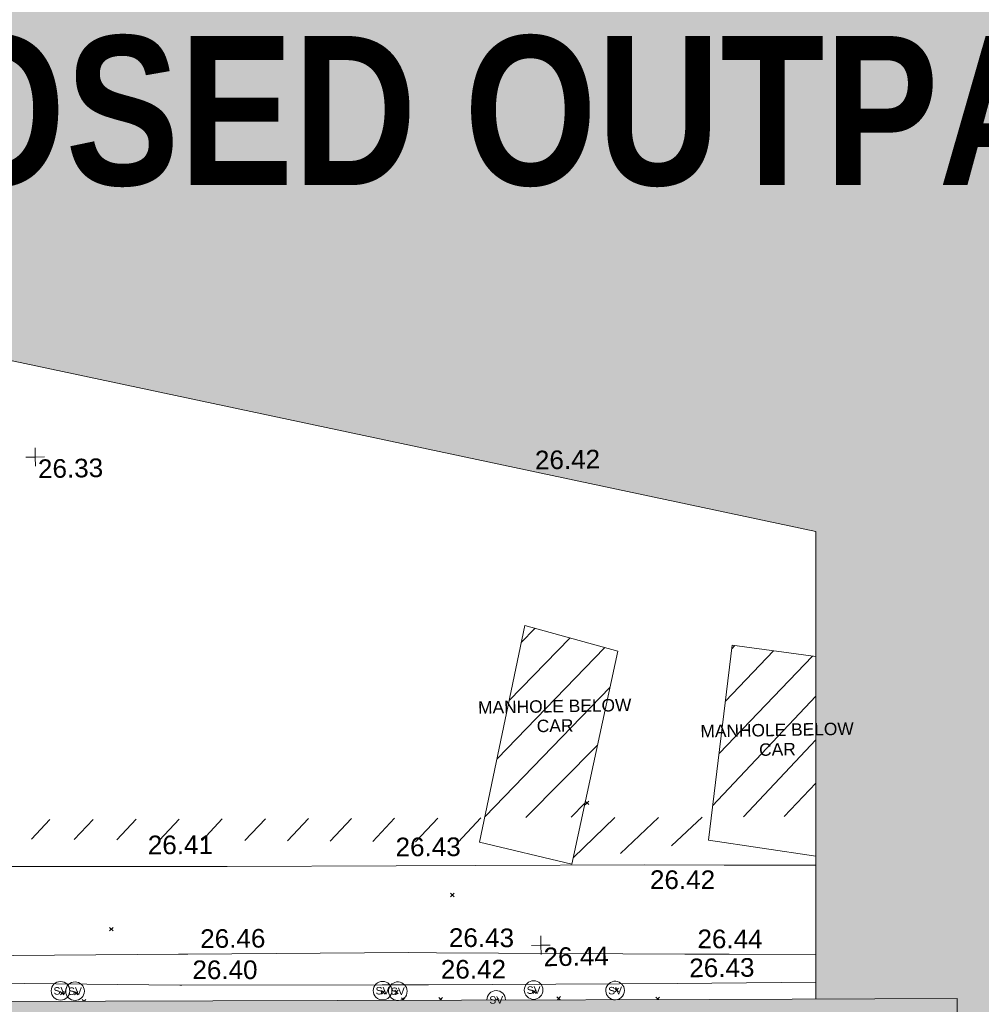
# Model space of a CAD drawing. Header units: millimetres. Extents: x -287732 to 520720, y -103372 to 287754.
# Tile 234 of 256: x 37293 to 56640, y 14224 to 34038. Entities that reach past the tile are written whole.
import ezdxf

# ---------------------------------------------------------------- set-up
doc = ezdxf.new("R2010")
doc.units = ezdxf.units.MM
doc.linetypes.add('IMPORT-UG_ELEC_STREET LIGHTING_QLB2 _2_', pattern=[2700, 1500, -300.0000000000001, 0, -250, 150, -300.0000000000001, 0, -200])
for name, color, linetype, lineweight, true_color in [('00_TOPO_SERV_STOP_VALVE', 7, 'Continuous', 9, 0x666666), ('00_UAV_FOOTPATH', 7, 'Continuous', 9, 0xa50000), ('00_UAV_LEVEL_SPOT', 7, 'Continuous', 9, 0x666666), ('00_UAV_PARKING', 4, 'Continuous', 9, 0x00ffff), ('12333-PUM-2D-U-0001-C01 - Rev2_REVIT IMPORT_dwg', 7, 'Continuous', 9, 0x767676), ('A_RHA_Line', 7, 'Continuous', 9, 0x00a600), ('PUM-UNABLE TO SURVEY', 190, 'Continuous', 9, 0x7f00ff)]:
    doc.layers.add(name, color=color, linetype=linetype, lineweight=lineweight, true_color=true_color)
for name, color, linetype, lineweight in [('00_UAV_SURFACE', 7, 'Continuous', 9), ('A_RHA_Detail', 7, 'Continuous', 9), ('A_RHA_Text', 7, 'Continuous', 9), ('GEN-TEXT', 7, 'Continuous', 9)]:
    doc.layers.add(name, color=color, linetype=linetype, lineweight=lineweight)
doc.styles.add('Arial Narrow_B', font='ARIALNB.TTF', dxfattribs={"height": 3000})
doc.styles.add('Arial_1', font='arial.ttf', dxfattribs={"height": 250})
doc.styles.add('Swis721 Lt BT', font='swissl.ttf', dxfattribs={"height": 399.9999999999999})
doc.styles.add('Swis721 Lt BT_2', font='swissl.ttf', dxfattribs={"height": 375})

# ---------------------------------------------------------------- blocks, each defined once
blk = doc.blocks.new('12333-PUM-2D-U-0001-C01 - Rev2_REVIT IMPORT_dwg_MSL_Sluice_Valve_SYM-2077246-Site Location Plan Proposed')
at = {"layer": '00_TOPO_SERV_STOP_VALVE', "color": 254, "true_color": 0xcccccc}
blk.add_circle((0, 0), 500.0000000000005, dxfattribs=at)
at = {"layer": '00_TOPO_SERV_STOP_VALVE', "insert": (0, 198.9876086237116), "char_height": 399.9999999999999, "width": 785.1100955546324, "attachment_point": 2, "line_spacing_factor": 1.005061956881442, "style": 'Swis721 Lt BT'}
blk.add_mtext('SV', dxfattribs=at)
blk = doc.blocks.new('12333-PUM-2D-U-0001-C01 - Rev2_REVIT IMPORT_dwg_MSL_Sluice_Valve_SYM-V127-Site Location Plan Proposed')
at = {"layer": '00_TOPO_SERV_STOP_VALVE', "color": 254, "true_color": 0xcccccc}
for radius, start, end in [(500.0000000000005, 359.9999999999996, 256.1471182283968), (499.9999999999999, 259.7179067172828, 359.9999999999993)]:
    blk.add_arc((0, 0), radius, start, end, dxfattribs=at)
at = {"layer": '00_TOPO_SERV_STOP_VALVE', "insert": (0, 198.9876086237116), "char_height": 399.9999999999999, "width": 785.1100955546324, "attachment_point": 2, "line_spacing_factor": 1.005061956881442, "style": 'Swis721 Lt BT'}
blk.add_mtext('SV', dxfattribs=at)
blk = doc.blocks.new('12333-PUM-2D-U-0001-C01 - Rev2_REVIT IMPORT_dwg_MSL_Sluice_Valve_SYM-V128-Site Location Plan Proposed')
at = {"layer": '00_TOPO_SERV_STOP_VALVE', "color": 254, "true_color": 0xcccccc}
blk.add_arc((0, 0), 500.0000000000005, 359.9999999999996, 179.6071051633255, dxfattribs=at)
at = {"layer": '00_TOPO_SERV_STOP_VALVE', "insert": (0, 198.9876086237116), "char_height": 399.9999999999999, "width": 785.1100955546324, "attachment_point": 2, "line_spacing_factor": 1.005061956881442, "style": 'Swis721 Lt BT'}
blk.add_mtext('SV', dxfattribs=at)
blk = doc.blocks.new('12333-PUM-2D-U-0001-C01 - Rev2_REVIT IMPORT_dwg_MSL_Sluice_Valve_SYM-V129-Site Location Plan Proposed')
at = {"layer": '00_TOPO_SERV_STOP_VALVE', "color": 254, "true_color": 0xcccccc}
for radius, start, end in [(500.0000000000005, 359.9999999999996, 256.4393625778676), (499.9999999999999, 258.9621426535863, 359.9999999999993)]:
    blk.add_arc((0, 0), radius, start, end, dxfattribs=at)
at = {"layer": '00_TOPO_SERV_STOP_VALVE', "insert": (0, 198.9876086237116), "char_height": 399.9999999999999, "width": 785.1100955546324, "attachment_point": 2, "line_spacing_factor": 1.005061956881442, "style": 'Swis721 Lt BT'}
blk.add_mtext('SV', dxfattribs=at)
blk = doc.blocks.new('12333-PUM-2D-U-0001-C01 - Rev2_REVIT IMPORT_dwg_UAV-2077255-Site Location Plan Proposed')
at = {"layer": '00_UAV_LEVEL_SPOT', "color": 254, "true_color": 0xcccccc, "flags": 128}
for points in [[(0, -500.0000000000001), (0, 0), (-500.0000000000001, 0)], [(500.0000000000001, 0), (0, 0), (0, 500.0000000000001)]]:
    blk.add_lwpolyline(points, dxfattribs=at)
blk = doc.blocks.new('12333-PUM-2D-U-0001-C01 - Rev2_REVIT IMPORT_dwg_MGS62954_T2_Galway_ITM_3d_Rev1-2077680-Site Location Plan Proposed')
at = {"layer": '00_UAV_FOOTPATH', "color": 254, "true_color": 0xcccccc, "flags": 128}
blk.add_lwpolyline([(533938545.3060002, 725569988.3955002), (533942708.3060001, 725569948.3955002), (533942896.9433777, 725569946.2809256), (533947333.0375001, 725569896.5535003), (533947896.4547476, 725569883.8100581), (533952895.1723556, 725569770.748436), (533953788.0375001, 725569750.5535003), (533955525.0501498, 725569714.1059681)], dxfattribs=at)
at = {"layer": '00_UAV_PARKING', "color": 254, "true_color": 0xcccccc, "flags": 128}
blk.add_lwpolyline([(533955556.4769779, 725571514.5477428), (533953716.7662603, 725571548.9706045), (533952118.7295002, 725571578.8715003), (533948717.3818699, 725571626.1814756), (533947120.3060003, 725571648.3955002), (533943717.9069263, 725571696.0521933), (533942408.3060001, 725571714.3955001), (533938718.7368844, 725571778.921597), (533937948.3060001, 725571792.3955002), (533933890.3060002, 725571848.3955002), (533933719.2990279, 725571851.3816522), (533929595.3060002, 725571923.3955001), (533928720.1873085, 725571937.339557), (533926206.3060002, 725571977.3955002), (533923720.8856087, 725572020.4364705), (533923030.3060002, 725572032.3955001), (533923095.5466922, 725576341.2133344), (533923119.3060002, 725577910.3955), (533923189.21767, 725581340.3043864), (533923218.3060003, 725582767.3955002), (533923288.8376347, 725586338.6472617), (533923294.5677068, 725586628.7799127)], dxfattribs=at)
at = {"layer": '00_UAV_SURFACE', "color": 254, "true_color": 0xcccccc, "flags": 128}
blk.add_lwpolyline([(533938976.0375001, 725569427.5535003), (533942726.5601293, 725569324.6367843), (533942766.0375001, 725569323.5535002), (533946795.0375001, 725569255.5535003), (533947725.8653783, 725569243.6622959), (533951570.0375001, 725569194.5535003), (533952725.4741858, 725569184.5336084), (533955515.3841226, 725569160.3396419)], dxfattribs=at)
at = {"xscale": 0.375, "yscale": 0.375, "zscale": 0.375}
for name, p in [('12333-PUM-2D-U-0001-C01 - Rev2_REVIT IMPORT_dwg_UAV-2077255-Site Location Plan Proposed', (533940000.0000001, 725580000.0000001)), ('12333-PUM-2D-U-0001-C01 - Rev2_REVIT IMPORT_dwg_UAV-2077255-Site Location Plan Proposed', (533950000.0000001, 725570000)), ('12333-PUM-2D-U-0001-C01 - Rev2_REVIT IMPORT_dwg_MSL_Sluice_Valve_SYM-2077246-Site Location Plan Proposed', (533940321.198, 725569250.7465)), ('12333-PUM-2D-U-0001-C01 - Rev2_REVIT IMPORT_dwg_MSL_Sluice_Valve_SYM-2077246-Site Location Plan Proposed', (533940613.1980001, 725569238.7465)), ('12333-PUM-2D-U-0001-C01 - Rev2_REVIT IMPORT_dwg_MSL_Sluice_Valve_SYM-2077246-Site Location Plan Proposed', (533946800.1980001, 725569140.7465001)), ('12333-PUM-2D-U-0001-C01 - Rev2_REVIT IMPORT_dwg_MSL_Sluice_Valve_SYM-V127-Site Location Plan Proposed', (533947107.1980001, 725569123.7465)), ('12333-PUM-2D-U-0001-C01 - Rev2_REVIT IMPORT_dwg_MSL_Sluice_Valve_SYM-2077246-Site Location Plan Proposed', (533949839.198, 725569099.7465001)), ('12333-PUM-2D-U-0001-C01 - Rev2_REVIT IMPORT_dwg_MSL_Sluice_Valve_SYM-V128-Site Location Plan Proposed', (533949083.1980001, 725568914.7465001)), ('12333-PUM-2D-U-0001-C01 - Rev2_REVIT IMPORT_dwg_MSL_Sluice_Valve_SYM-V129-Site Location Plan Proposed', (533951478.198, 725569060.7465001))]:
    blk.add_blockref(name, p, dxfattribs=at)
at = {"layer": '00_UAV_FOOTPATH', "color": 251, "true_color": 0x666666, "char_height": 375, "width": 1495.902363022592, "attachment_point": 1, "line_spacing_factor": 1.005061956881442, "style": 'Swis721 Lt BT_2'}
for s, insert, rotation in [('26.46', (533943152.4787143, 725570438.6771652), 359.3577565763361), ('26.43', (533948157.5891259, 725570373.2599545), 358.7042977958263), ('26.44', (533953156.2212072, 725570260.2439535), 358.71430922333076)]:
    blk.add_mtext(s, dxfattribs=dict(at, insert=insert, rotation=rotation))
at = {"layer": '00_UAV_LEVEL_SPOT', "char_height": 375, "width": 1495.902363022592, "attachment_point": 1, "line_spacing_factor": 1.005061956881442, "style": 'Swis721 Lt BT_2'}
for s, insert in [('26.33', (533940051.8765643, 725579949.1441547)), ('26.42', (533950051.8765643, 725579949.1441547)), ('26.44', (533950051.8765643, 725569949.1441548))]:
    blk.add_mtext(s, dxfattribs=dict(at, insert=insert))
at = {"layer": '00_UAV_PARKING', "color": 251, "true_color": 0x666666, "char_height": 375, "width": 1495.902363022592, "attachment_point": 1, "line_spacing_factor": 1.005061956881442, "style": 'Swis721 Lt BT_2'}
for s, insert, rotation in [('26.41', (533942131.6485863, 725572342.0625442), 359.1975224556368), ('26.43', (533947115.2144828, 725572214.7463535), 359.20311375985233), ('26.42', (533952221.6000556, 725571467.5237443), 358.92806267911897)]:
    blk.add_mtext(s, dxfattribs=dict(at, insert=insert, rotation=rotation))
at = {"layer": '00_UAV_SURFACE', "color": 251, "true_color": 0x666666, "char_height": 375, "width": 1495.902363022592, "attachment_point": 1, "line_spacing_factor": 1.005061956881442, "style": 'Swis721 Lt BT_2'}
for s, insert, rotation in [('26.40', (533942985.0863176, 725569815.4693162), 359.00918529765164), ('26.42', (533947982.1709583, 725569735.658042), 359.26809372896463), ('26.43', (533952979.7592319, 725569677.5766892), 359.50314617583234)]:
    blk.add_mtext(s, dxfattribs=dict(at, insert=insert, rotation=rotation))
blk = doc.blocks.new('12333-PUM-2D-U-0001-C01 - Rev2_REVIT IMPORT_dwg-1620468-Site Location Plan Proposed')
at = {"layer": 'PUM-UNABLE TO SURVEY', "true_color": 0xffffd4}
h = blk.add_hatch(dxfattribs=at)
h.set_pattern_fill('FP_12', style=0, pattern_type=2)
h.set_pattern_definition([(45, (-533641079.65, -725615854.3560001), (-441.9417382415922, 441.9417382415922), [])])
h.paths.add_polyline_path([(327486.2405992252, -43538.50219628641), (327277.1270130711, -43535.68027730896), (327259.4069556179, -43550.5491709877), (327449.9243010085, -43540.43092925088)])
h.paths.add_polyline_path([(328092.7798743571, -43546.68724405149), (328110.350152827, -43505.35617861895), (327642.9225975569, -43540.61656825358)])
h.paths.add_polyline_path([(326478.3501528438, -47344.35617865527), (328206.3501528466, -47326.35617861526), (328142.3501528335, -43547.35617863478), (328091.7662228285, -43549.07168536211), (327619.7169810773, -44659.48653781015)])
h.paths.add_polyline_path([(309585.35015292, -44172.35617863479), (312328.3501529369, -43797.35617863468), (312393.1752969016, -43334.82625065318), (309787.8046947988, -43307.39784615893)])
h.paths.add_polyline_path([(307725.350152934, -43762.35617871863), (307835.9248455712, -43273.32765665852), (295233.1174567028, -43103.25692144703), (295185.5180985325, -43284.19489728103), (295072.2903490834, -43453.6521996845), (295243.5534919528, -43457.8306051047)])
h.paths.add_polyline_path([(294119.6921323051, -43430.4111129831), (294001.2953490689, -43238.49801812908), (293971.0063920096, -43086.22514828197), (287813.7425422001, -43010.99387663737), (287764.3501529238, -43275.35617863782), (294002.5302771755, -43427.55264780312)])
h.paths.add_polyline_path([(285829.3501528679, -42976.35617863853), (287815.2071889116, -43003.15466533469), (288485.350152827, -39416.35617869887), (286593.3501528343, -39066.35617872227), (285922.7966527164, -42498.11558385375)])
h.paths.add_polyline_path([(307835.9248455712, -43273.32765665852), (309792.0119898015, -43289.42277623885), (310569.3501528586, -39968.35617860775), (308707.350152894, -39419.35617860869), (307843.6282349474, -43239.25859452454)])
h.paths.add_polyline_path([(312393.1752969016, -43334.82625065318), (314493.898405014, -43361.79578534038), (314550.0545051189, -40144.61496499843), (312876.3501528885, -39887.35617871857)])
h.paths.add_polyline_path([(284750.5989070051, -42477.65479609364), (285640.3501528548, -38415.3561786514), (283840.3501529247, -38054.35617861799), (283045.3501528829, -42103.35617861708), (284019.0636704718, -42317.08430629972)])
at = {"layer": 'GEN-TEXT', "color": 253, "true_color": 0xaaaaaa}
for p, q in [((309862.994813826, -43043.71151770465), (309933.7054919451, -42973.00083958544)), ((309933.7054919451, -43043.71151770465), (309862.994813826, -42973.00083958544)), ((307120.9948138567, -44848.71151775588), (307191.7054919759, -44778.00083963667)), ((307191.7054919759, -44848.71151775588), (307120.9948138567, -44778.00083963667)), ((300249.9948138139, -45415.71151767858), (300320.705491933, -45345.00083955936)), ((300320.705491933, -45415.71151767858), (300249.9948138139, -45345.00083955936)), ((299237.9948138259, -46687.71151767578), (299308.7054919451, -46617.00083955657)), ((299308.7054919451, -46687.71151767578), (299237.9948138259, -46617.00083955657)), ((299519.9948138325, -46691.71151774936), (299590.7054919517, -46621.00083963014)), ((299590.7054919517, -46691.71151774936), (299519.9948138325, -46621.00083963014)), ((305697.9948137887, -46782.71151776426), (305768.7054919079, -46712.00083964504)), ((305768.7054919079, -46782.71151776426), (305697.9948137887, -46712.00083964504)), ((305963.9948138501, -46780.71151766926), (306034.7054919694, -46710.00083955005)), ((306034.7054919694, -46780.71151766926), (305963.9948138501, -46710.00083955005)), ((308738.9948138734, -46824.7115177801), (308809.7054919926, -46754.00083966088)), ((308809.7054919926, -46824.7115177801), (308738.9948138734, -46754.00083966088)), ((310395.99481388, -46819.71151777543), (310466.7054919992, -46749.00083965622)), ((310466.7054919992, -46819.71151777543), (310395.99481388, -46749.00083965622)), ((299707.1659068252, -46820.17193261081), (299675.9948137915, -46789.00083957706)), ((299715.4144432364, -46820.29188825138), (299746.7054919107, -46789.00083957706)), ((306142.756496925, -46913.76252264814), (306095.9948138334, -46867.00083955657)), ((306120.2708104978, -46913.43552101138), (306166.7054919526, -46867.00083955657)), ((306903.824447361, -46924.83047320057), (306849.9948137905, -46871.00083963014)), ((306867.4054868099, -46924.30084473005), (306920.7054919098, -46871.00083963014)), ((308009.9098689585, -46940.91589471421), (307979.9948137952, -46911.00083955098)), ((308020.634472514, -46941.07185895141), (308050.7054919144, -46911.00083955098)), ((309286.4745114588, -46959.48053718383), (309223.9948138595, -46897.00083958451)), ((309233.0034063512, -46958.70292521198), (309294.7054919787, -46897.00083958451)), ((311266.265940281, -46988.27196600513), (311216.9948138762, -46939.00083960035)), ((311238.8333089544, -46987.87302264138), (311287.7054919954, -46939.00083960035))]:
    blk.add_line(p, q, dxfattribs=at)
at = {"layer": 'PUM-UNABLE TO SURVEY', "color": 7, "true_color": 0xffffd4, "flags": 128}
blk.add_lwpolyline([(309570.8905368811, -44234.13283086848), (310569.3501528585, -39968.35617860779), (308707.3501528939, -39419.35617860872), (307725.350152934, -43762.35617871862)], close=True, dxfattribs=at)
blk.add_lwpolyline([(314550.0545051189, -40144.61496499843), (312876.3501528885, -39887.35617871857), (312328.3501529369, -43797.35617863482), (314480.0028758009, -44157.87012079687)], dxfattribs=at)
blk.add_blockref('12333-PUM-2D-U-0001-C01 - Rev2_REVIT IMPORT_dwg_MGS62954_T2_Galway_ITM_3d_Rev1-2077680-Site Location Plan Proposed', (-533641079.6498471, -725615854.3561786))
at = {"layer": 'PUM-UNABLE TO SURVEY', "color": 51, "true_color": 0xffff7f, "char_height": 250, "width": 3682.086025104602, "attachment_point": 2, "line_spacing_factor": 0.9417779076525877, "style": 'Arial_1'}
for insert in [(309283.3270211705, -40925.14554568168), (313747.5451298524, -41480.24779761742)]:
    blk.add_mtext('MANHOLE BELOW\\PCAR', dxfattribs=dict(at, insert=insert))

msp = doc.modelspace()

# ---------------------------------------------------------------- hatches: boundary and pattern name
at = {"layer": 'A_RHA_Detail', "true_color": 0xc0c0c0}
h = msp.add_hatch(color=9, dxfattribs=at)
h.paths.add_polyline_path([(-80880.60083809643, -68502.79057078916), (-80400.865924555, -68483.41509113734), (-80400.865924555, -62984.64684185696), (-24474.85765177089, -63009.32043784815), (-24456.14471271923, -50840.30023858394), (-36622.55041039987, -50831.65104353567), (-36622.55041039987, -44228.57792613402), (-50959.0526582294, -44218.38599194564), (-50959.0526582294, -42573.78171514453), (-54563.9325804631, -42571.21897729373), (-54565.69773352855, -45054.17447474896), (-92408.82109321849, -45027.27149621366), (-92411.78875845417, -49201.74309222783), (-100061.9988811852, -49201.74309222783), (-100052.2214449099, -64852.82557838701), (-86120.90825229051, -64852.82557838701), (-86092.1662649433, -62957.90041523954), (-84861.10047608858, -62957.90041523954), (-84854.79052929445, -68240.109737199), (-80870.60226892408, -68240.10973722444)])
h.paths.add_polyline_path([(-137238.9269902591, -68461.9384092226), (-132719.7426408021, -68433.0633692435), (-132847.0731201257, -62850.04282283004), (-130454.6837966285, -62916.63108078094), (-130498.2830220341, -61355.85393642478), (-117581.136331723, -61423.42893438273), (-117492.3908565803, -49183.91309190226), (-125136.5200282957, -49178.47881952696), (-125133.572703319, -45032.61887136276), (-163007.1824077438, -45005.6942194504), (-163007.1824076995, -44090.2963411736), (-163123.8521269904, -44090.21339942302), (-163122.6389897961, -42383.75184302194), (-166563.8543419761, -42383.75184298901), (-166565.034908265, -44044.39824208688), (-193158.4656786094, -44025.49275805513), (-193195.152889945, -62863.65652504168), (-137269.7106414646, -62916.63108078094), (-137254.3708868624, -65679.90523788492)])
h.paths.add_polyline_path([(120310.9497607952, -32334.28230164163), (120312.4652266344, -31610.73011961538), (133451.2244789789, -31638.24899384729), (133469.2230092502, -19717.98315780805), (121295.7536929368, -19692.48606430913), (121319.8434528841, -8190.941560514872), (112277.0825930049, -8172.001674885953), (112263.1770823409, -14811.1234547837), (78285.85310969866, -14739.95861438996), (78292.82277619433, -8167.077575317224), (75241.99098605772, -8160.673431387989), (69355.76844233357, -8152.931592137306), (69353.6659720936, -9156.74635762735), (68372.60878945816, -9154.691552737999), (68372.60878945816, -13705.52853215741), (69333.7233474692, -13707.54156770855), (69325.07112547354, -16249.53369228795), (66623.4489111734, -16249.53369228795), (66619.79243935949, -17995.29925530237), (65989.07757494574, -17995.2992552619), (65985.44262772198, -19730.78799483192), (57152.23993377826, -19712.28702421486), (57127.42535098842, -31559.89463417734), (70277.87165424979, -31587.43801817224), (70277.87165431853, -32271.7414715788), (78263.96947909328, -32285.12944888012), (78266.62661740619, -31019.79372153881), (112335.8856506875, -31091.15111860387), (112335.8856506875, -32317.57330553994), (119781.4233959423, -32333.17321913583)])
h.paths.add_polyline_path([(7503.717409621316, -1791.439263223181), (15482.43097392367, -674.0213231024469), (15484.0826588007, 148.1327206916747), (56188.28042539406, 205.5276654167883), (56155.84326007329, 14338.3166313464), (18016.62665935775, 14236.48149539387), (17967.9025208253, 34313.18372071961), (21727.10644863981, 34324.0692624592), (21708.90974962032, 40608.10218321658), (18009.66447159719, 40608.10218321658), (17995.54603706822, 45483.75063442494), (9770.084204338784, 45420.6329473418), (3966.213879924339, 45446.76585222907), (3984.771235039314, 14176.56786832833), (1023.062455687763, 14176.56786837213), (-276.5134647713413, 14190.52623461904), (-231.6790044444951, 5968.135265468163), (-226.4491536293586, 193.7444677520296), (553.0869992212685, 183.4716499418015), (7477.609307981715, 143.2867586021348), (7488.638446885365, -674.0213231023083)])
h.paths.add_polyline_path([(77755.59663317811, 53.47451145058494), (77729.51881611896, 1699.844979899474), (94464.47132486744, 1659.976083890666), (94606.37913471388, 17991.390236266), (88810.4190114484, 18015.03260816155), (88799.89418497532, 14436.74271609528), (69413.88950349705, 14457.8773889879), (69377.35724448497, 99.62816357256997), (75241.99098605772, 67.32134432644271)])
h.paths.add_polyline_path([(61252.12079701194, 46453.95617366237), (105774.7348988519, 46472.68783506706), (105768.2642198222, 61852.61234306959), (92285.13876309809, 61852.61234306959), (92308.59670399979, 65784.30757140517), (96107.4668000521, 65767.60445243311), (96059.68081117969, 75209.20847378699), (101084.8427276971, 75071.88872764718), (104988.0046543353, 74765.36560406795), (108403.6894220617, 74363.8408943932), (112009.2703903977, 73787.25420861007), (115645.3524815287, 73049.69667206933), (116890.8108051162, 72761.69136252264), (120208.9929833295, 71893.18353872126), (120865.241739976, 71703.68484519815), (124135.6329506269, 70669.67317906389), (127435.6253142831, 69480.50055823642), (127820.4368670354, 69394.93141813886), (128274.3081769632, 69331.69585753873), (128731.8791144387, 69306.66104516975), (129189.9401488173, 69320.00258290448), (129645.2782985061, 69371.62688826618), (130094.6997111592, 69461.17185603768), (130535.0520071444, 69588.00939074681), (130963.246434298, 69751.24981927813), (131376.2795165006, 69949.74812590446), (131771.2541232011, 70182.11198903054), (132162.5575600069, 70460.5404660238), (132496.0921583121, 70741.69081113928), (132820.871367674, 71064.98072578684), (133117.4593294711, 71414.31364272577), (133383.77568926, 71787.23923950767), (133616.5473239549, 72178.5372844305), (133817.1647262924, 72590.54524898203), (133982.6025969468, 73017.89547513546), (134111.7005086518, 73457.59040801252), (134203.5529320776, 73906.54590458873), (134257.5155883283, 74361.61286216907), (134272.5462649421, 74819.5993153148), (134250.5259875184, 75277.29281745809), (134189.6227572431, 75731.48297747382), (134090.9274700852, 76178.98397757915), (133955.1324028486, 76616.65691993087), (133783.1900598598, 77041.43184345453), (133576.3064937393, 77450.32925647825), (133335.932843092, 77840.48103920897), (133063.7551572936, 78209.15055532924), (132761.6825665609, 78553.75185442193), (132431.8338935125, 78871.8678050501), (132076.5227905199, 79161.26705197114), (131698.2415080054, 79419.91966861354), (131299.6434187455, 79646.01139197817), (131093.5942456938, 79746.34209763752), (132146.0467355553, 83110.22226145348), (122787.7632953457, 86282.54285518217), (121604.3555412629, 82800.3591886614), (117095.9864227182, 83870.84033785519), (116841.9598400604, 83526.35449572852), (116120.5435466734, 91221.93611972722), (110237.7341284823, 91274.27491021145), (110194.3680786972, 90435.39030214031), (104988.0046543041, 90486.49901390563), (104973.2761846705, 94309.82427956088), (103746.1314668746, 94309.8242795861), (103839.9937121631, 122852.1474271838), (96365.09202306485, 122931.9599470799), (96350.3400238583, 123952.4168585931), (104555.5505249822, 123902.1925226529), (104607.3234458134, 120248.5396156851), (125502.5015002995, 120134.1933400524), (125662.0200253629, 137657.3796882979), (114479.5865733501, 137699.2256881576), (114382.306264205, 129149.9458158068), (104644.159003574, 129187.9975073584), (104577.9931702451, 126217.3903144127), (101184.4926406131, 126159.1566967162), (101264.6166812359, 135959.2655565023), (89967.23178808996, 135988.8856164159), (89927.63362986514, 125823.6463181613), (93630.53562302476, 125840.7948842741), (93580.65688892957, 122931.9599470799), (88697.38835376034, 122904.7310126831), (88679.3898954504, 95739.09143775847), (86378.25848996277, 95739.09143775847), (86378.18187189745, 96178.1008337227), (83279.50743284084, 96200.92083327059), (83273.62493422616, 95735.74732133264), (70169.67509619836, 95733.22421950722), (70166.26842742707, 96272.07409347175), (66674.99731294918, 96257.14073655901), (66654.74538556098, 95755.71092136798), (65784.77231079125, 95755.71092136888), (65887.65094984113, 117470.630565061), (53473.3427162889, 117487.9046429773), (53434.44066309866, 98570.46349063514), (40649.41626916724, 98570.46349063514), (40610.16711559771, 94406.01479078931), (38853.82372868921, 94410.36303440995), (38848.65589191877, 89463.65332729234), (40612.46601912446, 89518.45976927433), (40665.38257362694, 86257.73741128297), (38372.19584460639, 86305.72309285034), (38369.79374539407, 76901.0507917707), (50937.9512507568, 76944.40198294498), (50922.88567286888, 74598.78180889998), (56484.9061132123, 74588.85093771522), (56484.9061132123, 75194.85181995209), (92465.4037153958, 75233.0258166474), (92645.92783662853, 71766.64845094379), (89810.55521366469, 69362.83965827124), (85313.16173974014, 69360.94750420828), (85313.16173974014, 66907.4050808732), (75210.14498263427, 66903.15451589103), (75210.14498263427, 63815.70944550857), (70819.40014309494, 63815.70999200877), (70819.21601505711, 64253.35708059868), (69456.83415683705, 64253.35708059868), (69455.7195737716, 66901.99623166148), (61303.32856759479, 66898.5668068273), (61304.56054988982, 63970.32021231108), (70500.41048208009, 63970.32021219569), (70500.4088543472, 61852.59006207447), (61245.6438848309, 61848.69637488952), (61252.03558504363, 46656.49344428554)])
h.paths.add_polyline_path([(-17153.16561239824, 48569.32684293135), (-17153.16561224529, 60770.38083685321), (-29362.88357759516, 60774.70428694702), (-29362.88357759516, 67399.20394580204), (-43507.24466814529, 67405.01911303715), (-43488.5313307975, 69093.07334175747), (-45766.41866231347, 69109.32868388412), (-45794.3462003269, 67405.01911303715), (-47272.11273194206, 67404.2124544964), (-47272.44887633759, 66454.91798908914), (-86004.56386332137, 66468.63299519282), (-86006.66970787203, 60521.58362721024), (-92662.87722510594, 60521.58362721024), (-92665.2138765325, 50184.35611932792), (-79752.0168396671, 50179.78309939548), (-79752.016597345, 48591.4932381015), (-17157.7163123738, 48569.32845417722)])
h.paths.add_polyline_path([(-201056.4185878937, 48628.75479108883), (-138377.9751621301, 48634.64535779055), (-138377.9751621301, 50133.28201003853), (-125467.710581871, 50134.49626164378), (-125468.6909603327, 60566.1903686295), (-132186.8595614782, 60565.86652591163), (-132187.4203588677, 66533.0197876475), (-170643.3098734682, 66805.61809689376), (-170643.3098732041, 67738.78475848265), (-200340.0100486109, 67488.93693764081), (-200348.7171487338, 60827.78025104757), (-201057.5650552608, 60827.71357558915), (-201056.6510294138, 51102.04313372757)])
h.paths.add_polyline_path([(-240051.5126725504, 54769.19491160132), (-239444.490259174, 54811.10754483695), (-239186.5396223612, 54841.92927608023), (-238764.8191577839, 54940.98166103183), (-238382.4735933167, 55122.46891388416), (-237990.3402229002, 55354.87497234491), (-237269.2031023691, 55936.21515020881), (-237032.4836384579, 56225.56611516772), (-236793.0039602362, 56569.31473944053), (-236554.5880578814, 57004.26389721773), (-236432.7219585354, 57267.46508908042), (-236300.081527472, 57753.26238983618), (-236250.7285154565, 58017.17885684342), (-236235.6490609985, 58516.21786804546), (-236233.2538429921, 58987.85640053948), (-236213.7029795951, 59823.48083769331), (-236363.8287855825, 59820.86038205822), (-236634.0279869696, 60698.06075827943), (-236391.9547756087, 61432.19726339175), (-236225.4740089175, 61435.10319600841), (-236201.6036569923, 62637.68779596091), (-232563.5271750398, 62639.28734435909), (-232563.5271750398, 63049.03842404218), (-232732.1945866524, 63049.15302218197), (-232860.1521277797, 63457.95890274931), (-232731.606808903, 63914.24862697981), (-232560.8209656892, 63914.24862697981), (-232515.1276847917, 70598.00033009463), (-240628.6947849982, 70598.85496273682), (-240629.7923196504, 72350.98321577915), (-246412.6011212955, 72347.36085933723), (-246412.6011212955, 70616.45923936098), (-254449.5805725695, 70618.60952619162), (-254454.637144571, 70754.06491720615), (-254469.7140363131, 73191.66276250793), (-263883.2532625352, 73267.83063688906), (-263902.4181505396, 68260.74348553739), (-263714.8217520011, 68259.82096572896), (-263552.9672900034, 67819.65434396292), (-263719.0883117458, 67392.2068408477), (-263913.6298699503, 67392.20684284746), (-263956.7001913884, 58633.76423459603), (-260181.1963171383, 58611.22607638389), (-260192.3146983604, 56354.25111579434), (-257184.684388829, 56339.46086021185), (-257213.4419957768, 57092.93866021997), (-257338.5163846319, 57093.27331223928), (-257471.0109294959, 57531.74572308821), (-257338.5163845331, 58062.22513696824), (-257203.4956297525, 58064.06881289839), (-257173.5751889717, 58598.54056692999), (-256478.2273617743, 58575.27357994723), (-256478.2273617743, 58788.51859473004), (-256013.0091299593, 58911.92701534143), (-255397.0786664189, 58780.99767617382), (-255397.0786664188, 58595.982422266), (-243809.885361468, 58585.92793201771), (-243805.3570672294, 58352.04527760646), (-243740.939469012, 57884.52572680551), (-243619.0830608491, 57421.84877545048), (-243424.3877545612, 56943.65915412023), (-243247.1437899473, 56608.24157713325), (-243003.0710579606, 56249.99021479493), (-242732.2093200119, 55932.75703082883), (-242371.7230178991, 55603.12658811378), (-242141.255125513, 55424.88676767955), (-241804.9643037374, 55216.88439822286), (-241529.4640827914, 55077.02869055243), (-241100.6275144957, 54917.18295003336), (-240836.2134980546, 54840.82833176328), (-240453.4486195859, 54788.60784130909), (-240218.9578693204, 54777.28227442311)])
h.paths.add_polyline_path([(40276.69022552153, 59895.36417752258), (40328.62676029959, 69196.9439153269), (36588.99968785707, 69217.8245910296), (36619.46637569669, 74674.25962428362), (32264.36460078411, 74687.02318924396), (32233.48293867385, 69156.26826306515), (11916.69390495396, 69269.70959686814), (11966.66200111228, 78218.75165974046), (29087.509017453, 78123.15526808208), (29143.44567205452, 88141.1370047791), (15719.348796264, 88216.09212953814), (15732.60379610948, 90589.9978889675), (4594.294101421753, 90652.19003489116), (4525.129359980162, 78265.12250449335), (10096.76365553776, 78234.01258731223), (10077.43887221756, 74773.03821910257), (4547.641142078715, 74803.91453678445), (4465.579974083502, 60107.1600234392), (19125.89094760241, 60025.30234268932), (19139.86249374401, 62527.53804644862), (31738.59196305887, 62457.19146404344), (31724.55430858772, 59943.11609815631), (38369.79364225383, 59906.01157293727)])
h.paths.add_polyline_path([(-246083.0241259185, 72334.29150213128), (-246083.0594797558, 72334.30275087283), (-246208.2905500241, 72334.29150213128)])
h.paths.add_polyline_path([(-114575.3004830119, 112178.0758695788), (-114575.3246435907, 112178.0758695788), (-114707.2752166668, 115801.5811617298)])
h.paths.add_polyline_path([(-154699.9178765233, 101760.4080976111), (-114382.050333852, 101776.0542914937), (-114382.050333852, 106926.9360164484), (-113755.641395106, 106927.1792101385), (-113757.5507412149, 111847.2721531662), (-114431.6837526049, 111847.2721531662), (-114431.8097758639, 112178.0758695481), (-114575.3004830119, 112178.0758695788), (-114578.9984943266, 121707.2390833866), (-123056.9849702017, 121707.2390833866), (-123068.8201032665, 156452.7036899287), (-119381.2340625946, 156454.1348067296), (-119381.2340625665, 160165.8597952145), (-115501.031452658, 160167.3662801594), (-115503.3750945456, 166206.5793118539), (-132411.7987151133, 166599.6604729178), (-132411.8243278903, 166665.6603411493), (-135275.0124468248, 166664.5490317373), (-135275.0124468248, 166628.1883101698), (-135911.3205076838, 166628.1944502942), (-135911.3479256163, 166352.1604668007), (-152521.1633846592, 166345.7146753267), (-152518.3680955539, 159142.6836790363), (-150699.3133726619, 159117.9265656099), (-150758.5477087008, 122560.691203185), (-151059.2005266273, 122560.691203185), (-151061.0981347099, 121302.4374932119), (-154138.3148337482, 121372.6012653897), (-154138.3148337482, 121865.1834517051), (-154704.3888425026, 121867.2611370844), (-154688.5451973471, 119352.3937021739), (-154745.5933227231, 119352.3715636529), (-154745.5763474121, 118722.1532660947), (-160794.1544526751, 118748.7442832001), (-160794.1544526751, 119410.5425977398), (-163852.1622693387, 119422.408321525), (-163855.0715294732, 118762.2003111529), (-167568.6765459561, 118778.5256058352), (-166634.6619849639, 124395.1277019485), (-166930.050559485, 124500.0918161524), (-167568.6765459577, 124707.6250903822), (-168028.2173235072, 124841.3808647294), (-168630.5006276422, 124991.3056740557), (-169238.2056069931, 125117.4693074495), (-169850.3952285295, 125219.6772876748), (-170466.1255403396, 125297.7720169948), (-171089.11025998, 125351.8553033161), (-171704.4065937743, 125381.1774255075), (-172325.0479971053, 125386.3595015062), (-172782.2248668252, 125374.5832362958), (-173401.7764235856, 125337.4554476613), (-174109.844898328, 125263.4341236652), (-174634.1213722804, 125190.4100126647), (-175245.0145766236, 125080.719099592), (-176047.1958093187, 124895.7675260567), (-176665.4852587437, 124724.7228134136), (-177045.3001228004, 124609.1129151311), (-177631.5127792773, 124405.2077276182), (-176665.4852586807, 118818.5158794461), (-177558.9402083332, 118822.4435768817), (-177662.2853368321, 125263.4341236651), (-176365.3912351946, 126542.9270807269), (-159462.2970490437, 126319.910391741), (-157057.7396790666, 128609.0850976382), (-157060.6673204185, 136153.1661957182), (-158638.8016610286, 137740.2441626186), (-159352.3735831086, 137740.2441626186), (-161634.4140634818, 140201.1078539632), (-168727.9404945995, 140256.8191146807), (-171035.0401161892, 137942.8847305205), (-174184.1459014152, 137942.8847305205), (-176460.1167434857, 140292.2858551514), (-177341.6856934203, 140292.2858551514), (-177341.7113613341, 140358.4281613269), (-183428.5803825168, 140356.0660244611), (-185921.6385985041, 137917.4639994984), (-185921.6385985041, 131757.3091155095), (-186906.8767412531, 131756.9267733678), (-187725.3914540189, 130809.9989183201), (-187724.058890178, 127376.1828148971), (-186481.0281350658, 126304.5577463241), (-186479.4846754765, 122327.2959175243), (-185176.2828158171, 121059.4673825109), (-180304.1129154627, 121059.4673824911), (-180304.1136492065, 118802.0484409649), (-193555.3706955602, 118802.0484409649), (-193555.368699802, 133117.8341649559), (-192593.6442938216, 133118.2073819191), (-192593.6442938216, 134200.8158367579), (-192224.6284783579, 134200.9592041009), (-192225.5653014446, 136615.0101267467), (-192595.0012460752, 136615.0101267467), (-192595.4357332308, 137734.4745165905), (-193589.2709668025, 137734.4746851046), (-193589.2685988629, 147474.570583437), (-193163.2062206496, 147492.8644732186), (-192765.7252967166, 147531.087133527), (-192359.9383250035, 147589.5931622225), (-192199.8207947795, 147616.5827294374), (-191882.7548926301, 147682.9245600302), (-191568.5380070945, 147761.6632019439), (-191257.654638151, 147852.677242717), (-190828.6072909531, 148002.2045655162), (-190647.7999969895, 148070.9514233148), (-190349.7690789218, 148197.8750094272), (-190056.9509284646, 148336.4013817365), (-189769.797051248, 148486.3169427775), (-189405.3590254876, 148698.0567944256), (-189132.906026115, 148873.2749095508), (-188867.542109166, 149059.0543929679), (-188609.6764469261, 149255.1087866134), (-188354.9814055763, 149465.3525772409), (-188079.6339208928, 149713.879248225), (-187884.9836199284, 149901.8220103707), (-187545.928247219, 150265.8040604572), (-187446.29984479, 150378.3960832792), (-187241.3270201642, 150629.2310214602), (-187046.3599558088, 150887.9197697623), (-186861.6992771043, 151154.0634500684), (-186546.1373636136, 151669.829875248), (-186524.4196769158, 151707.0632450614), (-163675.2898318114, 151669.829875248), (-163687.5843045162, 148134.07679455), (-157303.6541541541, 148136.492106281), (-157303.6541541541, 155759.91501608), (-157557.4317586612, 155765.0384228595), (-157555.9168973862, 166678.0466575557), (-187009.2021991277, 166699.7464767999), (-187013.0952111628, 162054.4009359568), (-188707.17754695, 162044.5925187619), (-188705.9961892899, 155021.5333641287), (-188737.9999316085, 154650.5326604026), (-188799.0133969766, 154283.1866125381), (-188857.2045401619, 154035.4341107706), (-188966.1106131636, 153679.3368924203), (-189102.6200311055, 153332.8820747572), (-189265.8911675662, 152998.2056672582), (-189454.9174011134, 152677.371060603), (-189645.2484685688, 152421.3220123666), (-189916.9563410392, 152104.2450531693), (-190212.7041973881, 151809.4634871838), (-190530.6686598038, 151538.7947471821), (-190868.8893671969, 151293.9075915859), (-191225.281078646, 151076.3118324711), (-191597.6465194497, 150887.3490191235), (-192092.8415776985, 150682.5621956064), (-192519.2468154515, 150561.8451365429), (-192903.8930791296, 150482.240889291), (-193187.215491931, 150440.8868273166), (-193594.1866364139, 150407.1257787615), (-193594.5952989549, 151459.9895227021), (-205369.2399268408, 151455.4201247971), (-205354.4523517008, 113350.0822379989), (-207187.1580384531, 113349.3710182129), (-207184.3024929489, 105991.0636522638), (-205312.8748221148, 105991.1901500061), (-205311.2362476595, 101769.6553082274), (-175488.6451201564, 101781.2285901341), (-175488.6451201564, 110889.6985621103), (-154703.4627663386, 110897.5679794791), (-154700.2792295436, 102691.5597281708)])
h.paths.add_polyline_path([(193735.9435693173, 113047.8274774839), (208865.0938716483, 114991.0266430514), (208976.1154123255, 114126.6471160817), (216447.8967332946, 115086.3281915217), (216038.7305308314, 118271.9702413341), (232648.5073383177, 120405.3421626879), (233425.993615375, 114352.0734369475), (240632.2017567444, 115277.6440988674), (239854.8412683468, 121329.9334727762), (256406.8682407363, 123455.8879629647), (257091.7572256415, 118089.1198988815), (264572.2871227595, 119040.8180953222), (261877.8350555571, 138524.7609215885), (259178.7147038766, 138221.6086035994), (259197.3483655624, 137439.0084132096), (254686.1480587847, 136897.0007612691), (255412.6810205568, 131314.8303176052), (240852.7447969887, 129522.4514056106), (239771.0426543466, 137918.8519126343), (240649.5822431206, 138010.1984551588), (240062.3063116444, 142776.6750342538), (239165.7694642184, 142685.0143484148), (237630.9646614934, 151018.3171732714), (266172.8791088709, 154560.7889781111), (271297.1876944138, 142612.4006970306), (276531.7397502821, 144861.098714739), (274941.5029779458, 148527.9037281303), (302074.5307653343, 160134.9084326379), (300215.9323773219, 164320.1841173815), (301528.1613272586, 164907.0997989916), (300405.1237791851, 167477.8916353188), (299016.6944531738, 166945.7181824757), (295626.7488506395, 174518.754428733), (294333.0289184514, 177537.1551681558), (287288.8475947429, 174518.754428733), (289427.6893504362, 169661.0163463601), (272956.7816584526, 162557.1203578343), (271943.2187787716, 164897.4305293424), (267016.3118217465, 162764.0369715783), (268502.3094164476, 159357.0430143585), (265200.4029574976, 157946.4096681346), (226856.416695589, 153146.7821792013), (227510.3041274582, 148852.0205334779), (228280.9873165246, 141179.0007483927), (227302.3544112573, 141050.281300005), (227895.3788235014, 136433.1758633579), (228748.5501749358, 136523.8855003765), (229602.3077302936, 128023.7667641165), (217691.2359889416, 126493.8999679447), (217642.3600127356, 126874.433267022), (215138.5007311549, 126552.8357430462), (215194.9980427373, 126112.965074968), (215015.6132226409, 126089.924757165), (214840.9672575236, 127449.66446064), (192258.7012018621, 124549.1816390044), (193486.3576426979, 114991.0266430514)])
h.paths.add_polyline_path([(-78076.24187439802, 117605.5188722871), (-78076.23951902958, 117610.0871211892), (-78070.318122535, 129485.7330792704), (-74723.15926543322, 129478.385255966), (-74723.15926543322, 125435.7860624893), (-48015.64546086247, 125380.0246061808), (-47996.55031653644, 135872.5822179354), (-61198.15919578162, 135901.5630078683), (-74714.72264144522, 135923.5088764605), (-74723.6287602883, 131865.2975510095), (-78070.318122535, 131872.642169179), (-78062.97909487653, 149549.7689430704), (-58292.26570492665, 149541.5607197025), (-58292.26570491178, 148946.2407608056), (-37707.70924046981, 148937.6946533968), (-37703.30827430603, 159740.0672041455), (-44148.26955755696, 159742.7429641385), (-44148.26955755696, 162961.3319174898), (-49829.95437583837, 162961.3319174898), (-49830.92144130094, 160632.0129326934), (-78494.09026625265, 160643.9130440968), (-78494.09026625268, 161615.1537738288), (-78739.225852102, 161615.2555472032), (-78691.7919454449, 168187.9195488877), (-90844.57645036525, 168126.8149079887), (-90962.52567694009, 152686.7636277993), (-89064.97866809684, 152685.9758215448), (-89079.54115380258, 117610.0871211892), (-78374.80218507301, 117605.6428258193)])
h.paths.add_polyline_path([(69254.82576126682, 129235.9722870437), (69259.97086178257, 136167.789247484), (86068.0992678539, 136131.0235193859), (86008.66431381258, 164703.3084147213), (58789.63167882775, 164723.511581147), (58789.63167882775, 170119.2062865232), (54460.1632489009, 170122.4198087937), (54457.21717773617, 166153.279245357), (47042.2151650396, 166158.7829869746), (47041.10931533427, 164668.9097040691), (39173.27935198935, 164674.7495545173), (39172.83712618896, 164078.9539098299), (17014.87910992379, 164095.4005254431), (17002.38841206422, 147267.1142245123), (12659.63471563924, 147267.1142245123), (12653.60087534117, 139137.9291796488), (17031.41608901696, 139134.6797717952), (17024.5879174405, 129935.3194463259), (39191.34773726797, 129918.8662983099), (39191.34773726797, 129258.2867272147), (69014.0340609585, 129236.1510132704)])
h.paths.add_polyline_path([(39265.62356917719, 139467.8223435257), (33050.91021530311, 139484.1586867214), (33087.56357182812, 153427.9220784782), (39277.60130889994, 153411.6505991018), (39277.60130890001, 152830.3127277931), (43058.29603858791, 152820.3745823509), (43024.83899408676, 140092.5601633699), (39267.2657899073, 140092.5601633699)])
h.paths.add_polyline_path([(1979.548949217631, 189123.2414339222), (18699.10403225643, 189180.0465563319), (18678.46874730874, 195253.6675675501), (24349.02704561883, 195272.9334348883), (24334.96888372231, 199550.7690688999), (28829.78348974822, 199566.0403168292), (28798.3577216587, 208815.6446464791), (24334.949615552, 208806.151404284), (24333.90624841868, 209113.2475694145), (16811.59093053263, 209087.6903002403), (16806.58456499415, 208843.5909093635), (6772.293057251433, 208809.4991440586), (6797.166076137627, 201488.5780549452), (-8471.058649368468, 201436.7038490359), (-8471.058649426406, 200429.0172028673), (-11856.09020770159, 200417.5164702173), (-11823.72827009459, 190892.3684138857), (-7614.729360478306, 190906.6685966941), (-7614.729360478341, 190170.8290169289), (-4608.619189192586, 190169.2993656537), (-4608.238782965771, 190916.8832264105), (1973.379031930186, 190939.2444180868), (1977.122761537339, 189837.3456693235)])
h.paths.add_polyline_path([(-20506.22133143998, 190640.0286460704), (-20122.28942212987, 206347.1214480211), (-41550.34215551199, 207015.2557957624), (-41462.26177903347, 210449.6195896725), (-31391.41053372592, 210152.0276719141), (-31078.64493155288, 223862.5743669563), (-44305.08575743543, 224230.7972280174), (-44490.79956591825, 211865.5542346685), (-47510.12209648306, 211942.9901385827), (-47722.57925071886, 203659.0205614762), (-47076.06680548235, 203635.3001465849), (-47175.4684425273, 199531.9403872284), (-46801.21126120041, 199520.4703269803), (-46873.68175963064, 195478.5899481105), (-44600.40472248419, 195425.2559779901), (-44685.88459507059, 192243.2795180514), (-38073.99929115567, 192135.6564362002), (-38104.39995468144, 191126.972250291), (-21537.79264466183, 190668.5723412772)])
h.paths.add_polyline_path([(16801.02360973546, 195961.500137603), (9656.615133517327, 196015.1086063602), (9643.838150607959, 199513.9922857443), (11631.77992468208, 199485.8321209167), (11631.7920940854, 203322.2460456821), (16806.58456511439, 203391.4855728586), (16801.0407710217, 195984.4293109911)])
h.paths.add_polyline_path([(122084.9264926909, 200536.2570557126), (122088.1805162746, 206386.1947929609), (125211.1061638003, 206386.1947929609), (125211.1162733, 206645.8932837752), (126202.7098976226, 206645.8932838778), (126203.0204769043, 207041.0477229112), (130401.4034741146, 206979.0758390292), (130444.2691124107, 209883.280297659), (126202.8383603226, 209945.8832030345), (126203.0204769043, 214624.1281189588), (127364.791950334, 214624.1281190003), (127365.2106673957, 225380.2058567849), (126159.8599207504, 225380.2527798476), (126207.4133336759, 241475.3410923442), (119482.5411291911, 241495.8747898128), (119479.2041949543, 246182.0096278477), (109943.9121324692, 246175.2196735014), (109953.2702601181, 233033.381429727), (115000.5285021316, 233033.3814296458), (114999.579292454, 208653.4991933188), (112026.3032630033, 208653.4991933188), (112024.3519988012, 200538.6761891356), (122024.6079402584, 200536.2715596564)])
h.paths.add_polyline_path([(30087.05071580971, 200986.75440713), (38030.67179071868, 201028.6865660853), (38030.67179071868, 202922.9731660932), (38109.89531492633, 202923.3913649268), (38067.25569096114, 208827.6066631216), (38013.35839378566, 208827.6672237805), (38012.38630971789, 209012.5383931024), (30044.90685988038, 208970.480297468), (30076.83023715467, 202922.9203834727)])
h.paths.add_polyline_path([(195986.2599417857, 205661.5722736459), (202896.8751332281, 206052.0074670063), (202676.8862551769, 209945.7611691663), (195766.2710618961, 209555.3259759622)])
h.paths.add_polyline_path([(-91652.40581580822, 206392.6172135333), (-79454.24421187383, 206432.5105635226), (-79629.29258199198, 238245.6998510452), (-68904.21147484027, 238215.095164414), (-68918.55832832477, 246312.9061543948), (-68918.56040493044, 246314.0782553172), (-68756.515268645, 246312.9061543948), (-68755.20581930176, 246638.9786699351), (-79620.07671794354, 246651.3624133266), (-79606.5628449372, 247343.5411849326), (-82154.50636787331, 247318.0695596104), (-82154.50636787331, 247488.1275895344), (-91640.64698348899, 247472.5371040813), (-91638.72040628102, 246846.4753752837), (-131470.3702759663, 246641.42150215), (-131470.3702759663, 250159.5419305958), (-142857.1087886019, 250176.7939677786), (-142864.0554935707, 246220.0701029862), (-165118.8027587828, 246272.3986783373), (-165040.0492656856, 253907.936045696), (-178677.4727934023, 253929.5079730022), (-178699.5521575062, 238176.7234097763), (-138599.3373496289, 238209.4781454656), (-138548.4479938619, 206627.5237025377), (-126646.6702863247, 206572.2299428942), (-126666.6805510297, 234825.8818836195), (-124962.7180531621, 234825.9534805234), (-124969.0241559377, 234688.4891474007), (-91595.61129713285, 234664.3133306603), (-91650.87307429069, 207155.5994723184)])
h.paths.add_polyline_path([(142123.7078574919, 209113.5383730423), (152768.4446292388, 209127.3137314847), (152745.2992288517, 227012.63380935), (142100.5623961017, 226998.8584508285), (142121.8067345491, 210582.5602643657)])
h.paths.add_polyline_path([(168998.8561129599, 209274.9592350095), (169026.8416078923, 226860.3446540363), (161686.6780314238, 226876.6646907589), (161647.6783165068, 209291.3037608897), (168846.6177107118, 209275.2977201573)])
h.paths.add_polyline_path([(49761.46820719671, 218476.5678095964), (49794.00484360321, 223316.1680811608), (41274.07755982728, 223363.4010619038), (41273.58999769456, 223290.8795634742), (32187.30576796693, 223351.9666549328), (32202.10532419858, 225553.2987454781), (20081.83724695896, 225634.7833114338), (20035.26675877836, 218707.7438801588), (31566.33951793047, 218630.2204881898), (31566.12891731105, 218598.8950898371), (49750.1971391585, 218476.6435849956)])
h.paths.add_polyline_path([(162361.9830851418, 234154.05208666), (162366.6425722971, 241589.9129272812), (135261.102696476, 241630.986197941), (135249.088870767, 234197.8735112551), (160249.0277027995, 234157.4671671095)])
h.paths.add_polyline_path([(176458.8604389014, 246709.5724700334), (176516.2484477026, 252173.1529804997), (168884.2833866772, 252253.3171281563), (168934.86529241, 257068.9279575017), (164355.0504715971, 257117.0331241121), (164296.1746742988, 251511.808811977), (164416.8965511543, 251510.5407811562), (164367.8024342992, 246836.573754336), (171460.1142273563, 246762.0779818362)])
at = {"layer": 'A_RHA_Detail', "true_color": 0xff80c0}
h = msp.add_hatch(color=231, dxfattribs=at)
h.paths.add_polyline_path([(56188.28042545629, 24.99999962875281), (65283.05521156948, 24.99999962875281), (65283.05521156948, 22870.95558491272), (88583.301808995, 22870.95558491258), (88583.301808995, 36514.72878646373), (58436.48823028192, 36514.72878646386), (27815.30860791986, 49010.81821995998), (23668.6203268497, 30036.46950734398), (53307.6900862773, 23736.49074818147), (53307.6900862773, 14330.02375410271), (56155.84326007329, 14338.3166313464), (56184.85014944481, 1695.000547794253), (56184.85025759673, 205.5228286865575), (56084.50000007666, 200.5778279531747), (56084.50000007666, 24.99999962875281)])
h.paths.add_polyline_path([(24586.91955213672, 33847.40526666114), (24586.89580502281, 33847.41031426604), (24501.47018237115, 33847.41031426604)])
h.paths.add_polyline_path([(104690.1273206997, 36764.46481787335), (106330.8217241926, 36764.46481787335), (106330.8217241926, 43494.46481787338), (99600.82172419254, 43494.46481787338), (99600.82172419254, 36764.46481787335), (100733.7848329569, 36764.46481787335)])

# ---------------------------------------------------------------- linework, layer by layer
at = {"layer": 'A_RHA_Line', "color": 7}
for p, q in [((23668.62032684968, 30036.46950734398), (53307.69008627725, 23736.49074818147)), ((53307.69008627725, 23736.49074818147), (53307.69008627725, 14330.02375411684)), ((41180.91622635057, 14294.71461138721), (36180.93764589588, 14280.15633253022)), ((46180.89480672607, 14309.27289052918), (41180.91622635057, 14294.71461138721)), ((51180.87338717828, 14323.83116938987), (46180.89480672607, 14309.27289052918)), ((56155.84326004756, 14338.31663137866), (51180.87338717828, 14323.83116938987)), ((56155.86321593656, 14313.46705023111), (56155.84326004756, 14338.31663137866)), ((56155.90205478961, 14265.10392647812), (56155.86321593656, 14313.4670502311)), ((56161.82205331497, 11694.47829964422), (56155.90205478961, 14265.10392647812))]:
    msp.add_line(p, q, dxfattribs=at)

# ---------------------------------------------------------------- block references
at = {"layer": '12333-PUM-2D-U-0001-C01 - Rev2_REVIT IMPORT_dwg', "color": 254, "linetype": 'IMPORT-UG_ELEC_STREET LIGHTING_QLB2 _2_', "true_color": 0xffd4d4, "rotation": 0.9999999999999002}
msp.add_blockref('12333-PUM-2D-U-0001-C01 - Rev2_REVIT IMPORT_dwg-1620468-Site Location Plan Proposed', (-261895.0770586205, 55869.5817132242), dxfattribs=at)

# ---------------------------------------------------------------- texts
at = {"layer": 'A_RHA_Text', "color": 1, "lineweight": 35, "true_color": 0xff0000, "insert": (25803.30368192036, 33710.03698975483), "char_height": 3000, "width": 74075.925, "attachment_point": 1, "style": 'Arial Narrow_B'}
msp.add_mtext('PROPOSED OUTPATIENTS PHASE 2', dxfattribs=at)

doc.saveas('drawing.dxf')
